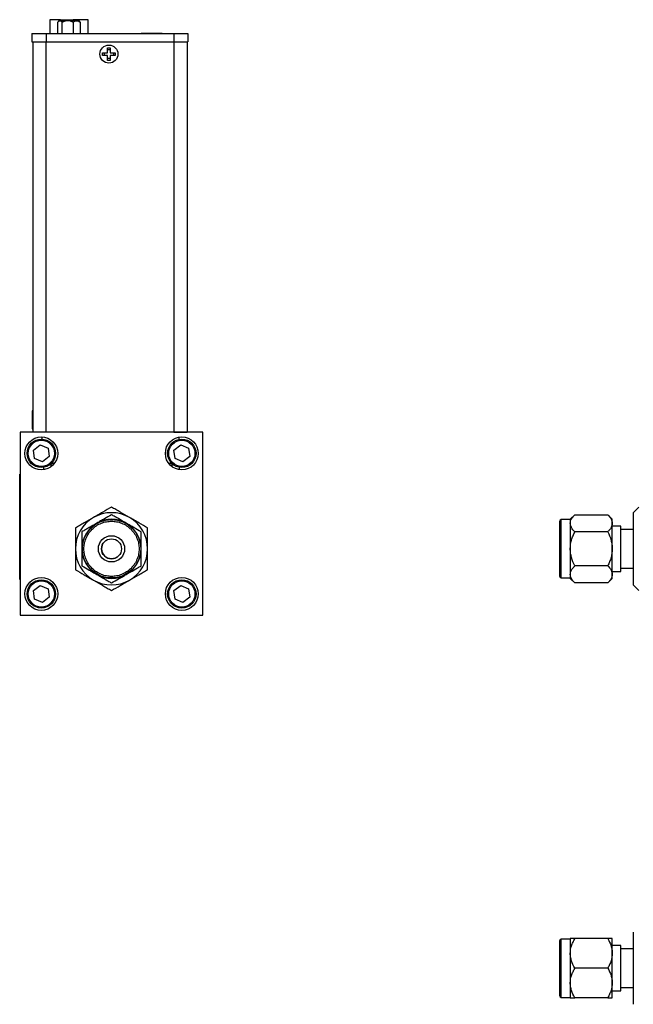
# Model space of a CAD drawing. Header units: inches. Extents: x 0.71 to 9.97, y 0.77 to 10.06.
# Tile 1 of 6: x 0.71 to 3.63, y 1.04 to 5.72. Entities that reach past the tile are written whole.
import ezdxf

# ---------------------------------------------------------------- set-up
doc = ezdxf.new("R2010")
doc.units = ezdxf.units.IN
doc.header["$MEASUREMENT"] = 0

msp = doc.modelspace()

# ---------------------------------------------------------------- linework, layer by layer
at = {"color": 7, "linetype": 'Continuous', "lineweight": 25}
for p, q in [((0.8573, 5.7231), (0.8573, 5.6578)), ((0.907, 5.7231), (0.8573, 5.7231)), ((0.8999, 5.7173), (0.8971, 5.7145)), ((0.9005, 5.7173), (0.8999, 5.7173)), ((0.9005, 5.7173), (0.9091, 5.7173)), ((0.907, 5.7231), (0.968, 5.7231)), ((0.9308, 5.7173), (0.9091, 5.7173)), ((0.953, 5.7173), (0.9308, 5.7173)), ((0.9783, 5.7173), (0.953, 5.7173)), ((1.0387, 5.7231), (0.968, 5.7231)), ((0.9783, 5.7173), (0.9919, 5.7173)), ((0.9961, 5.7173), (0.9919, 5.7173)), ((0.9989, 5.7145), (0.9961, 5.7173)), ((1.0015, 5.7113), (0.9986, 5.7142)), ((1.0387, 5.6578), (1.0387, 5.7231)), ((0.8945, 5.6578), (0.8945, 5.7113)), ((0.9151, 5.6578), (0.9151, 5.7113)), ((0.9687, 5.6578), (0.9687, 5.7113)), ((1.0015, 5.7113), (1.0015, 5.6578)), ((0.7718, 5.6578), (0.7718, 5.6184)), ((0.7718, 5.6578), (0.8387, 5.6578)), ((0.8387, 5.6578), (0.8387, 5.6184)), ((0.8387, 5.6578), (1.447, 5.6578)), ((1.2922, 5.6593), (1.2922, 5.6578)), ((1.2922, 5.6593), (1.3606, 5.6593)), ((1.3606, 5.6593), (1.3912, 5.6593)), ((1.3912, 5.6578), (1.3912, 5.6593)), ((1.4081, 5.6588), (1.4081, 5.6578)), ((1.445, 5.6578), (1.445, 5.6588)), ((1.447, 5.6578), (1.447, 5.6184)), ((1.447, 5.6578), (1.5139, 5.6578)), ((1.5139, 5.6578), (1.5139, 5.6184)), ((0.7718, 5.6184), (0.8387, 5.6184)), ((0.7756, 5.6184), (0.7756, 3.7612)), ((0.8381, 5.6184), (0.8381, 3.7612)), ((0.8387, 5.6184), (1.447, 5.6184)), ((1.1312, 5.5894), (1.1447, 5.5894)), ((1.1312, 5.5661), (1.1312, 5.5894)), ((1.1312, 5.5807), (1.1447, 5.5807)), ((1.1447, 5.5894), (1.1447, 5.5661)), ((1.447, 5.6184), (1.5139, 5.6184)), ((1.4476, 5.6184), (1.4476, 3.7612)), ((1.5101, 5.6184), (1.5101, 3.7612)), ((1.1079, 5.5661), (1.1312, 5.5661)), ((1.1079, 5.5526), (1.1079, 5.5661)), ((1.1312, 5.5526), (1.1079, 5.5526)), ((1.1166, 5.5526), (1.1166, 5.5661)), ((1.1312, 5.5294), (1.1312, 5.5526)), ((1.1447, 5.5381), (1.1312, 5.5381)), ((1.1447, 5.5294), (1.1312, 5.5294)), ((1.1447, 5.5661), (1.1679, 5.5661)), ((1.1679, 5.5526), (1.1447, 5.5526)), ((1.1447, 5.5526), (1.1447, 5.5294)), ((1.1592, 5.5661), (1.1592, 5.5526)), ((1.1679, 5.5661), (1.1679, 5.5526)), ((0.7756, 3.8615), (0.7736, 3.8632)), ((0.7736, 3.8632), (0.7736, 3.7772)), ((1.5121, 3.8632), (1.5101, 3.8615)), ((1.5121, 3.7772), (1.5121, 3.8632)), ((1.5854, 3.7609), (0.7159, 3.7609)), ((0.7159, 3.7609), (0.7159, 2.8914)), ((0.7736, 3.7772), (0.7756, 3.7789)), ((0.8381, 3.7612), (0.7756, 3.7612)), ((0.8181, 3.7612), (0.8181, 3.7609)), ((1.4476, 3.7612), (0.8381, 3.7612)), ((0.8976, 3.7609), (0.8976, 3.7612)), ((1.3931, 3.7612), (1.3931, 3.7609)), ((1.4476, 3.7612), (1.5101, 3.7612)), ((1.4726, 3.7609), (1.4726, 3.7612)), ((1.5101, 3.7789), (1.5121, 3.7772)), ((1.5854, 2.8914), (1.5854, 3.7609)), ((0.7787, 3.6759), (0.811, 3.7007)), ((0.811, 3.7007), (0.8486, 3.6852)), ((0.8181, 3.7386), (0.8181, 3.7278)), ((1.4472, 3.6759), (1.4795, 3.7007)), ((1.4726, 3.7267), (1.4726, 3.7376)), ((1.4795, 3.7007), (1.5171, 3.6852)), ((0.7841, 3.6356), (0.7787, 3.6759)), ((0.8486, 3.6852), (0.854, 3.6448)), ((1.4526, 3.6356), (1.4472, 3.6759)), ((1.5171, 3.6852), (1.5225, 3.6448)), ((0.8217, 3.62), (0.7841, 3.6356)), ((0.854, 3.6448), (0.8217, 3.62)), ((0.8572, 3.6066), (0.8702, 3.6066)), ((0.8655, 3.6141), (0.8795, 3.6141)), ((0.8702, 3.6066), (0.8732, 3.6066)), ((1.4217, 3.6141), (1.4357, 3.6141)), ((1.428, 3.6066), (1.444, 3.6066)), ((1.4902, 3.62), (1.4526, 3.6356)), ((1.5225, 3.6448), (1.4902, 3.62)), ((0.7136, 3.0608), (0.7136, 3.5608)), ((0.7136, 3.5608), (0.7159, 3.5608)), ((0.8288, 3.5831), (0.8288, 3.594)), ((1.4719, 3.5941), (1.4719, 3.5832)), ((0.7136, 3.5179), (0.7134, 3.5179)), ((0.7134, 3.5116), (0.7134, 3.5179)), ((0.7134, 3.491), (0.7136, 3.491)), ((0.7134, 3.4814), (0.7136, 3.4814)), ((0.7134, 3.45), (0.7134, 3.4814)), ((0.7134, 3.45), (0.7136, 3.45)), ((0.7134, 3.446), (0.7134, 3.4489)), ((0.7136, 3.446), (0.7134, 3.446)), ((3.6598, 3.4048), (3.6332, 3.3782)), ((3.6332, 3.3782), (3.6332, 3.3552)), ((3.2832, 3.0751), (3.2832, 3.3376)), ((3.3332, 3.3451), (3.2907, 3.3451)), ((3.355, 3.3687), (3.3332, 3.347)), ((3.3332, 3.347), (3.3332, 3.3282)), ((3.3332, 3.3282), (3.3332, 3.2064)), ((3.355, 3.3687), (3.5115, 3.3687)), ((3.5332, 3.347), (3.5115, 3.3687)), ((3.5332, 3.3282), (3.5332, 3.347)), ((3.5332, 3.2064), (3.5332, 3.3282)), ((3.6332, 3.3552), (3.6332, 3.2064)), ((0.7134, 3.3244), (0.7134, 3.3138)), ((0.7134, 3.3244), (0.7136, 3.3244)), ((0.7136, 3.3138), (0.7134, 3.3138)), ((0.7134, 3.3032), (0.7134, 3.3138)), ((0.7134, 3.3032), (0.7136, 3.3032)), ((0.7134, 3.2926), (0.7134, 3.3032)), ((0.7134, 3.2926), (0.7136, 3.2926)), ((0.7134, 3.2758), (0.7134, 3.2926)), ((3.5115, 3.2876), (3.355, 3.2876)), ((3.5732, 3.3137), (3.5332, 3.3137)), ((3.5732, 3.099), (3.5732, 3.3137)), ((3.6332, 3.2984), (3.5732, 3.2984)), ((0.7136, 3.2758), (0.7134, 3.2758)), ((0.7134, 3.2758), (0.7134, 3.2608)), ((0.7134, 3.2608), (0.7136, 3.2608)), ((0.7134, 3.2533), (0.7134, 3.2608)), ((0.7136, 3.2533), (0.7134, 3.2533)), ((0.7134, 3.2533), (0.7134, 3.2458)), ((0.7134, 3.2308), (0.7134, 3.2458)), ((0.7136, 3.2458), (0.7134, 3.2458)), ((0.7136, 3.2308), (0.7134, 3.2308)), ((0.7134, 3.214), (0.7134, 3.2308)), ((0.7134, 3.214), (0.7136, 3.214)), ((0.7134, 3.2034), (0.7134, 3.214)), ((0.7134, 3.2034), (0.7136, 3.2034)), ((0.7134, 3.2034), (0.7134, 3.1928)), ((0.7136, 3.1928), (0.7134, 3.1928)), ((0.7134, 3.1928), (0.7134, 3.1822)), ((3.3332, 3.2064), (3.3332, 3.0846)), ((3.5332, 3.0846), (3.5332, 3.2064)), ((3.6332, 3.2064), (3.6332, 3.0575)), ((0.7134, 3.1822), (0.7136, 3.1822)), ((3.5115, 3.1252), (3.355, 3.1252)), ((3.5332, 3.099), (3.5732, 3.099)), ((3.5732, 3.1144), (3.6332, 3.1144)), ((0.7136, 3.0608), (0.7159, 3.0608)), ((3.2907, 3.0676), (3.3332, 3.0676)), ((3.3332, 3.0846), (3.3332, 3.0657)), ((3.3332, 3.0657), (3.355, 3.044)), ((3.5115, 3.044), (3.5332, 3.0657)), ((3.5332, 3.0657), (3.5332, 3.0846)), ((3.6332, 3.0575), (3.6332, 3.0345)), ((0.7787, 3.0074), (0.811, 3.0322)), ((0.7841, 2.9671), (0.7787, 3.0074)), ((0.811, 3.0322), (0.8486, 3.0167)), ((0.8486, 3.0167), (0.854, 2.9763)), ((1.4472, 3.0074), (1.4795, 3.0322)), ((1.4526, 2.9671), (1.4472, 3.0074)), ((1.4795, 3.0322), (1.5171, 3.0167)), ((1.5171, 3.0167), (1.5225, 2.9763)), ((3.5115, 3.044), (3.355, 3.044)), ((3.6332, 3.0345), (3.6598, 3.0079)), ((0.8217, 2.9515), (0.7841, 2.9671)), ((0.854, 2.9763), (0.8217, 2.9515)), ((1.4902, 2.9515), (1.4526, 2.9671)), ((1.5225, 2.9763), (1.4902, 2.9515)), ((0.7159, 2.8914), (1.5854, 2.8914)), ((3.6332, 1.3837), (3.6332, 1.2977)), ((3.3332, 1.3505), (3.2907, 1.3505)), ((3.3332, 1.3524), (3.3332, 1.2821)), ((3.5115, 1.3524), (3.355, 1.3524)), ((3.5332, 1.2821), (3.5332, 1.3524)), ((3.5732, 1.3191), (3.5332, 1.3191)), ((3.5732, 1.1044), (3.5732, 1.3191)), ((3.3332, 1.2821), (3.3332, 1.1415)), ((3.5332, 1.1415), (3.5332, 1.2821)), ((3.6332, 1.3038), (3.5732, 1.3038)), ((3.6332, 1.2977), (3.6332, 1.1259)), ((3.5115, 1.2118), (3.355, 1.2118)), ((3.3332, 1.1415), (3.3332, 1.0712)), ((3.5332, 1.0712), (3.5332, 1.1415)), ((3.6332, 1.1259), (3.6332, 1.0399)), ((3.5332, 1.1044), (3.5732, 1.1044)), ((3.5732, 1.1198), (3.6332, 1.1198)), ((3.2907, 1.073), (3.3332, 1.073)), ((3.5115, 1.0712), (3.355, 1.0712))]:
    msp.add_line(p, q, dxfattribs=at)
at = {"color": 1, "linetype": 'Continuous', "lineweight": 25}
for p, q in [((0.907, 5.7173), (0.907, 5.7231)), ((0.968, 5.7231), (0.968, 5.7173)), ((3.2907, 3.0676), (3.2907, 3.3451)), ((3.2907, 1.073), (3.2907, 1.3505))]:
    msp.add_line(p, q, dxfattribs=at)
at = {"color": 7, "linetype": 'Continuous', "lineweight": 25}
for centre, radius in [((1.1379, 5.5594), 0.043), ((0.8164, 3.6604), 0.0783), ((0.8164, 3.6604), 0.0675), ((0.8164, 3.6604), 0.0625), ((1.4849, 3.6604), 0.0783), ((1.4849, 3.6604), 0.0675), ((1.4849, 3.6604), 0.0625), ((1.1504, 3.2064), 0.1387), ((1.1504, 3.2064), 0.0625), ((1.1504, 3.2064), 0.0475), ((0.8164, 2.9919), 0.0783), ((0.8164, 2.9919), 0.0675), ((0.8164, 2.9919), 0.0625), ((1.4849, 2.9919), 0.0783), ((1.4849, 2.9919), 0.0675), ((1.4849, 2.9919), 0.0625)]:
    msp.add_circle(centre, radius, dxfattribs=at)
for centre, radius, start, end in [((1.1504, 3.2064), 0.1719, 60, 120), ((1.1504, 3.2064), 0.1719, 120, 180), ((1.1504, 3.2064), 0.1406, 120, 180), ((1.1504, 3.2064), 0.1406, 60, 120), ((1.1504, 3.2064), 0.1406, 0, 60), ((1.1504, 3.2064), 0.1719, 0, 60), ((3.2907, 3.3376), 0.0075, 90, 180), ((1.1506, 3.2066), 0.0475, 135.2132, 314.7868), ((1.1504, 3.2064), 0.1719, 180, 240), ((1.1504, 3.2064), 0.1406, 180, 240), ((1.1504, 3.2064), 0.1406, 300, 0), ((1.1504, 3.2064), 0.1719, 300, 0), ((1.1504, 3.2064), 0.1719, 240, 300), ((1.1504, 3.2064), 0.1406, 240, 300), ((3.2907, 3.0751), 0.0075, 180, 270), ((3.2907, 1.343), 0.0075, 90, 180), ((3.2907, 1.0805), 0.0075, 180, 270)]:
    msp.add_arc(centre, radius, start, end, dxfattribs=at)
for points in [[(0.8945, 5.7113), (0.8964, 5.7139), (0.8984, 5.716), (0.9005, 5.7173)], [(0.9091, 5.7173), (0.9112, 5.716), (0.9132, 5.7139), (0.9151, 5.7113)], [(0.9151, 5.7113), (0.9201, 5.7139), (0.9253, 5.716), (0.9308, 5.7173)], [(0.953, 5.7173), (0.9585, 5.716), (0.9637, 5.7139), (0.9687, 5.7113)], [(0.9687, 5.7113), (0.9717, 5.7139), (0.9749, 5.716), (0.9783, 5.7173)], [(0.9919, 5.7173), (0.9953, 5.716), (0.9984, 5.7139), (1.0015, 5.7113)]]:
    msp.add_open_spline(points, degree=3, dxfattribs=at)
for points, knots in [([(1.1504, 3.4048), (1.1369, 3.3971), (1.1231, 3.3891), (1.1017, 3.3767), (1.0945, 3.3726), (1.0796, 3.364), (1.072, 3.3596), (1.0644, 3.3552)], [0, 0, 0, 0, 0.5, 0.5, 0.75, 0.75, 1, 1, 1, 1]), ([(1.2363, 3.3552), (1.2212, 3.3639), (1.2065, 3.3724), (1.185, 3.3849), (1.1778, 3.389), (1.1639, 3.397), (1.1571, 3.4009), (1.1504, 3.4048)], [0, 0, 0, 0, 0.5, 0.5, 0.75, 0.75, 1, 1, 1, 1]), ([(1.0644, 3.3552), (1.0493, 3.3465), (1.0347, 3.338), (1.0131, 3.3256), (1.006, 3.3215), (0.992, 3.3134), (0.9852, 3.3095), (0.9785, 3.3056)], [0, 0, 0, 0, 0.5, 0.5, 0.75, 0.75, 1, 1, 1, 1]), ([(1.0801, 3.3282), (1.0677, 3.321), (1.0557, 3.3141), (1.038, 3.3039), (1.0322, 3.3005), (1.0208, 3.294), (1.0152, 3.2907), (1.0097, 3.2876)], [0, 0, 0, 0, 0.5, 0.5, 0.75, 0.75, 1, 1, 1, 1]), ([(1.1504, 3.3376), (1.1424, 3.3376), (1.1259, 3.3361), (1.1014, 3.3291), (1.0779, 3.3169), (1.0569, 3.2998), (1.0398, 3.2788), (1.0277, 3.2553), (1.0206, 3.2309), (1.0184, 3.2064), (1.0206, 3.1819), (1.0277, 3.1574), (1.0398, 3.1339), (1.0569, 3.1129), (1.0779, 3.0958), (1.1014, 3.0837), (1.1259, 3.0766), (1.1504, 3.0744), (1.1749, 3.0766), (1.1993, 3.0837), (1.2228, 3.0958), (1.2438, 3.1129), (1.2609, 3.1339), (1.2731, 3.1574), (1.2801, 3.1819), (1.2823, 3.2064), (1.2801, 3.2309), (1.2731, 3.2553), (1.2609, 3.2788), (1.2438, 3.2998), (1.2228, 3.3169), (1.1993, 3.3291), (1.1749, 3.3361), (1.1584, 3.3376), (1.1504, 3.3376)], [0, 0, 0, 0, 0.029129, 0.060003, 0.09216, 0.125, 0.15784, 0.189997, 0.220871, 0.25, 0.279129, 0.310003, 0.34216, 0.375, 0.40784, 0.439997, 0.470871, 0.5, 0.529129, 0.560003, 0.59216, 0.625, 0.65784, 0.689997, 0.720871, 0.75, 0.779129, 0.810003, 0.84216, 0.875, 0.90784, 0.939997, 0.970871, 1, 1, 1, 1]), ([(1.1504, 3.3687), (1.1393, 3.3624), (1.1281, 3.3559), (1.1106, 3.3458), (1.1046, 3.3423), (1.0925, 3.3353), (1.0863, 3.3317), (1.0801, 3.3282)], [0, 0, 0, 0, 0.5, 0.5, 0.75, 0.75, 1, 1, 1, 1]), ([(1.2207, 3.3282), (1.2083, 3.3353), (1.1963, 3.3422), (1.1787, 3.3524), (1.1728, 3.3558), (1.1614, 3.3623), (1.1559, 3.3656), (1.1504, 3.3687)], [0, 0, 0, 0, 0.5, 0.5, 0.75, 0.75, 1, 1, 1, 1]), ([(1.291, 3.2876), (1.28, 3.2939), (1.2687, 3.3004), (1.2512, 3.3105), (1.2453, 3.314), (1.2331, 3.321), (1.2269, 3.3246), (1.2207, 3.3282)], [0, 0, 0, 0, 0.5, 0.5, 0.75, 0.75, 1, 1, 1, 1]), ([(1.3222, 3.3056), (1.3088, 3.3134), (1.295, 3.3213), (1.2736, 3.3337), (1.2663, 3.3379), (1.2515, 3.3464), (1.2439, 3.3508), (1.2363, 3.3552)], [0, 0, 0, 0, 0.5, 0.5, 0.75, 0.75, 1, 1, 1, 1]), ([(3.3332, 3.3282), (3.3332, 3.3353), (3.3354, 3.3422), (3.3412, 3.3524), (3.3436, 3.3558), (3.3489, 3.3623), (3.3518, 3.3656), (3.355, 3.3687)], [0, 0, 0, 0, 0.5, 0.5, 0.75, 0.75, 1, 1, 1, 1]), ([(3.355, 3.2876), (3.3486, 3.2939), (3.3432, 3.3004), (3.3374, 3.3105), (3.3359, 3.314), (3.3338, 3.321), (3.3332, 3.3246), (3.3332, 3.3282)], [0, 0, 0, 0, 0.5, 0.5, 0.75, 0.75, 1, 1, 1, 1]), ([(3.5115, 3.3687), (3.5178, 3.3624), (3.5232, 3.3559), (3.529, 3.3458), (3.5306, 3.3423), (3.5327, 3.3353), (3.5332, 3.3317), (3.5332, 3.3282)], [0, 0, 0, 0, 0.5, 0.5, 0.75, 0.75, 1, 1, 1, 1]), ([(3.5332, 3.3282), (3.5332, 3.321), (3.531, 3.3141), (3.5252, 3.3039), (3.5229, 3.3005), (3.5176, 3.294), (3.5147, 3.2907), (3.5115, 3.2876)], [0, 0, 0, 0, 0.5, 0.5, 0.75, 0.75, 1, 1, 1, 1]), ([(0.9785, 3.3056), (0.9785, 3.29), (0.9785, 3.2741), (0.9785, 3.2494), (0.9785, 3.2411), (0.9785, 3.2239), (0.9785, 3.2151), (0.9785, 3.2064)], [0, 0, 0, 0, 0.5, 0.5, 0.75, 0.75, 1, 1, 1, 1]), ([(1.0097, 3.2876), (1.0097, 3.2748), (1.0097, 3.2618), (1.0097, 3.2416), (1.0097, 3.2347), (1.0097, 3.2207), (1.0097, 3.2135), (1.0097, 3.2064)], [0, 0, 0, 0, 0.5, 0.5, 0.75, 0.75, 1, 1, 1, 1]), ([(1.291, 3.2064), (1.291, 3.2206), (1.291, 3.2345), (1.291, 3.2549), (1.291, 3.2616), (1.291, 3.2748), (1.291, 3.2812), (1.291, 3.2876)], [0, 0, 0, 0, 0.5, 0.5, 0.75, 0.75, 1, 1, 1, 1]), ([(1.3222, 3.2064), (1.3222, 3.2238), (1.3222, 3.2407), (1.3222, 3.2657), (1.3222, 3.2739), (1.3222, 3.29), (1.3222, 3.2978), (1.3222, 3.3056)], [0, 0, 0, 0, 0.5, 0.5, 0.75, 0.75, 1, 1, 1, 1]), ([(3.3332, 3.2064), (3.3332, 3.2206), (3.3354, 3.2345), (3.3412, 3.2549), (3.3436, 3.2616), (3.3489, 3.2748), (3.3518, 3.2812), (3.355, 3.2876)], [0, 0, 0, 0, 0.5, 0.5, 0.75, 0.75, 1, 1, 1, 1]), ([(3.5115, 3.2876), (3.5178, 3.2748), (3.5232, 3.2618), (3.529, 3.2416), (3.5306, 3.2347), (3.5327, 3.2207), (3.5332, 3.2135), (3.5332, 3.2064)], [0, 0, 0, 0, 0.5, 0.5, 0.75, 0.75, 1, 1, 1, 1]), ([(0.9785, 3.2064), (0.9785, 3.1889), (0.9785, 3.172), (0.9785, 3.1471), (0.9785, 3.1389), (0.9785, 3.1228), (0.9785, 3.1149), (0.9785, 3.1071)], [0, 0, 0, 0, 0.5, 0.5, 0.75, 0.75, 1, 1, 1, 1]), ([(1.0097, 3.2064), (1.0097, 3.1921), (1.0097, 3.1782), (1.0097, 3.1579), (1.0097, 3.1511), (1.0097, 3.138), (1.0097, 3.1315), (1.0097, 3.1252)], [0, 0, 0, 0, 0.5, 0.5, 0.75, 0.75, 1, 1, 1, 1]), ([(1.291, 3.1252), (1.291, 3.1379), (1.291, 3.1509), (1.291, 3.1711), (1.291, 3.178), (1.291, 3.192), (1.291, 3.1992), (1.291, 3.2064)], [0, 0, 0, 0, 0.5, 0.5, 0.75, 0.75, 1, 1, 1, 1]), ([(1.3222, 3.1071), (1.3222, 3.1227), (1.3222, 3.1386), (1.3222, 3.1633), (1.3222, 3.1717), (1.3222, 3.1888), (1.3222, 3.1976), (1.3222, 3.2064)], [0, 0, 0, 0, 0.5, 0.5, 0.75, 0.75, 1, 1, 1, 1]), ([(3.355, 3.1252), (3.3486, 3.1379), (3.3432, 3.1509), (3.3374, 3.1711), (3.3359, 3.178), (3.3338, 3.192), (3.3332, 3.1992), (3.3332, 3.2064)], [0, 0, 0, 0, 0.5, 0.5, 0.75, 0.75, 1, 1, 1, 1]), ([(3.5332, 3.2064), (3.5332, 3.1921), (3.531, 3.1782), (3.5252, 3.1579), (3.5229, 3.1511), (3.5176, 3.138), (3.5147, 3.1315), (3.5115, 3.1252)], [0, 0, 0, 0, 0.5, 0.5, 0.75, 0.75, 1, 1, 1, 1]), ([(0.9785, 3.1071), (0.992, 3.0994), (1.0057, 3.0914), (1.0271, 3.0791), (1.0344, 3.0749), (1.0492, 3.0663), (1.0568, 3.0619), (1.0644, 3.0575)], [0, 0, 0, 0, 0.5, 0.5, 0.75, 0.75, 1, 1, 1, 1]), ([(1.0097, 3.1252), (1.0208, 3.1188), (1.032, 3.1123), (1.0495, 3.1022), (1.0555, 3.0988), (1.0676, 3.0918), (1.0738, 3.0882), (1.0801, 3.0846)], [0, 0, 0, 0, 0.5, 0.5, 0.75, 0.75, 1, 1, 1, 1]), ([(1.2207, 3.0846), (1.233, 3.0917), (1.245, 3.0986), (1.2627, 3.1088), (1.2685, 3.1122), (1.2799, 3.1188), (1.2855, 3.122), (1.291, 3.1252)], [0, 0, 0, 0, 0.5, 0.5, 0.75, 0.75, 1, 1, 1, 1]), ([(1.2363, 3.0575), (1.2514, 3.0662), (1.2661, 3.0747), (1.2876, 3.0872), (1.2948, 3.0913), (1.3087, 3.0993), (1.3155, 3.1033), (1.3222, 3.1071)], [0, 0, 0, 0, 0.5, 0.5, 0.75, 0.75, 1, 1, 1, 1]), ([(3.3332, 3.0846), (3.3332, 3.0917), (3.3354, 3.0986), (3.3412, 3.1088), (3.3436, 3.1122), (3.3489, 3.1188), (3.3518, 3.122), (3.355, 3.1252)], [0, 0, 0, 0, 0.5, 0.5, 0.75, 0.75, 1, 1, 1, 1]), ([(3.5115, 3.1252), (3.5178, 3.1188), (3.5232, 3.1123), (3.529, 3.1022), (3.5306, 3.0988), (3.5327, 3.0918), (3.5332, 3.0882), (3.5332, 3.0846)], [0, 0, 0, 0, 0.5, 0.5, 0.75, 0.75, 1, 1, 1, 1]), ([(1.0644, 3.0575), (1.0795, 3.0488), (1.0942, 3.0403), (1.1158, 3.0279), (1.1229, 3.0238), (1.1368, 3.0157), (1.1436, 3.0118), (1.1504, 3.0079)], [0, 0, 0, 0, 0.5, 0.5, 0.75, 0.75, 1, 1, 1, 1]), ([(1.0801, 3.0846), (1.0924, 3.0775), (1.1044, 3.0705), (1.1221, 3.0603), (1.1279, 3.057), (1.1393, 3.0504), (1.1449, 3.0472), (1.1504, 3.044)], [0, 0, 0, 0, 0.5, 0.5, 0.75, 0.75, 1, 1, 1, 1]), ([(1.1504, 3.044), (1.1614, 3.0503), (1.1727, 3.0569), (1.1902, 3.067), (1.1961, 3.0704), (1.2082, 3.0774), (1.2145, 3.081), (1.2207, 3.0846)], [0, 0, 0, 0, 0.5, 0.5, 0.75, 0.75, 1, 1, 1, 1]), ([(1.1504, 3.0079), (1.1638, 3.0157), (1.1776, 3.0236), (1.199, 3.036), (1.2063, 3.0402), (1.2211, 3.0487), (1.2287, 3.0531), (1.2363, 3.0575)], [0, 0, 0, 0, 0.5, 0.5, 0.75, 0.75, 1, 1, 1, 1]), ([(3.355, 3.044), (3.3486, 3.0503), (3.3432, 3.0569), (3.3374, 3.067), (3.3359, 3.0704), (3.3338, 3.0774), (3.3332, 3.081), (3.3332, 3.0846)], [0, 0, 0, 0, 0.5, 0.5, 0.75, 0.75, 1, 1, 1, 1]), ([(3.5332, 3.0846), (3.5332, 3.0775), (3.531, 3.0705), (3.5252, 3.0603), (3.5229, 3.057), (3.5176, 3.0504), (3.5147, 3.0472), (3.5115, 3.044)], [0, 0, 0, 0, 0.5, 0.5, 0.75, 0.75, 1, 1, 1, 1]), ([(3.2832, 1.0805), (3.2832, 1.0806), (3.2832, 1.0806), (3.2832, 1.0809), (3.2832, 1.0813), (3.2832, 1.0819), (3.2832, 1.0831), (3.2832, 1.0855), (3.2832, 1.0896), (3.2832, 1.0951), (3.2832, 1.1041), (3.2832, 1.1183), (3.2832, 1.1393), (3.2832, 1.1628), (3.2832, 1.1873), (3.2832, 1.2118), (3.2832, 1.2363), (3.2832, 1.2607), (3.2832, 1.2843), (3.2832, 1.3053), (3.2832, 1.3195), (3.2832, 1.3285), (3.2832, 1.334), (3.2832, 1.3381), (3.2832, 1.3407), (3.2832, 1.3421), (3.2832, 1.3429), (3.2832, 1.343), (3.2832, 1.343)], [0, 0, 0, 0, 0.011669, 0.023319, 0.034966, 0.046624, 0.058309, 0.089193, 0.120102, 0.152273, 0.184469, 0.250118, 0.315768, 0.380053, 0.441772, 0.500003, 0.558234, 0.619953, 0.684238, 0.749887, 0.815537, 0.847708, 0.879904, 0.910788, 0.941696, 0.961132, 0.980542, 1, 1, 1, 1]), ([(3.3332, 1.2821), (3.3332, 1.2945), (3.3354, 1.3065), (3.3412, 1.3241), (3.3436, 1.3299), (3.3489, 1.3413), (3.3518, 1.3469), (3.355, 1.3524)], [0, 0, 0, 0, 0.5, 0.5, 0.75, 0.75, 1, 1, 1, 1]), ([(3.355, 1.3524), (3.3486, 1.3524), (3.3432, 1.3524), (3.3374, 1.3524), (3.3359, 1.3524), (3.3338, 1.3524), (3.3332, 1.3524), (3.3332, 1.3524)], [0, 0, 0, 0, 0.5, 0.5, 0.75, 0.75, 1, 1, 1, 1]), ([(3.5115, 1.3524), (3.5178, 1.3414), (3.5232, 1.3301), (3.529, 1.3126), (3.5306, 1.3067), (3.5327, 1.2946), (3.5332, 1.2883), (3.5332, 1.2821)], [0, 0, 0, 0, 0.5, 0.5, 0.75, 0.75, 1, 1, 1, 1]), ([(3.5332, 1.3524), (3.5332, 1.3524), (3.531, 1.3524), (3.5252, 1.3524), (3.5229, 1.3524), (3.5176, 1.3524), (3.5147, 1.3524), (3.5115, 1.3524)], [0, 0, 0, 0, 0.5, 0.5, 0.75, 0.75, 1, 1, 1, 1]), ([(3.355, 1.2118), (3.3486, 1.2228), (3.3432, 1.2341), (3.3374, 1.2516), (3.3359, 1.2575), (3.3338, 1.2697), (3.3332, 1.2759), (3.3332, 1.2821)], [0, 0, 0, 0, 0.5, 0.5, 0.75, 0.75, 1, 1, 1, 1]), ([(3.5332, 1.2821), (3.5332, 1.2698), (3.531, 1.2577), (3.5252, 1.2401), (3.5229, 1.2343), (3.5176, 1.2229), (3.5147, 1.2173), (3.5115, 1.2118)], [0, 0, 0, 0, 0.5, 0.5, 0.75, 0.75, 1, 1, 1, 1]), ([(3.3332, 1.1415), (3.3332, 1.1538), (3.3354, 1.1658), (3.3412, 1.1835), (3.3436, 1.1893), (3.3489, 1.2007), (3.3518, 1.2063), (3.355, 1.2118)], [0, 0, 0, 0, 0.5, 0.5, 0.75, 0.75, 1, 1, 1, 1]), ([(3.5115, 1.2118), (3.5178, 1.2008), (3.5232, 1.1895), (3.529, 1.172), (3.5306, 1.1661), (3.5327, 1.1539), (3.5332, 1.1477), (3.5332, 1.1415)], [0, 0, 0, 0, 0.5, 0.5, 0.75, 0.75, 1, 1, 1, 1]), ([(3.355, 1.0712), (3.3486, 1.0822), (3.3432, 1.0935), (3.3374, 1.111), (3.3359, 1.1169), (3.3338, 1.129), (3.3332, 1.1353), (3.3332, 1.1415)], [0, 0, 0, 0, 0.5, 0.5, 0.75, 0.75, 1, 1, 1, 1]), ([(3.5332, 1.1415), (3.5332, 1.1291), (3.531, 1.1171), (3.5252, 1.0995), (3.5229, 1.0936), (3.5176, 1.0823), (3.5147, 1.0767), (3.5115, 1.0712)], [0, 0, 0, 0, 0.5, 0.5, 0.75, 0.75, 1, 1, 1, 1]), ([(3.3332, 1.0712), (3.3332, 1.0712), (3.3354, 1.0712), (3.3412, 1.0712), (3.3436, 1.0712), (3.3489, 1.0712), (3.3518, 1.0712), (3.355, 1.0712)], [0, 0, 0, 0, 0.5, 0.5, 0.75, 0.75, 1, 1, 1, 1]), ([(3.5115, 1.0712), (3.5178, 1.0712), (3.5232, 1.0712), (3.529, 1.0712), (3.5306, 1.0712), (3.5327, 1.0712), (3.5332, 1.0712), (3.5332, 1.0712)], [0, 0, 0, 0, 0.5, 0.5, 0.75, 0.75, 1, 1, 1, 1])]:
    msp.add_open_spline(points, degree=3, knots=knots, dxfattribs=at)

doc.saveas('drawing.dxf')
